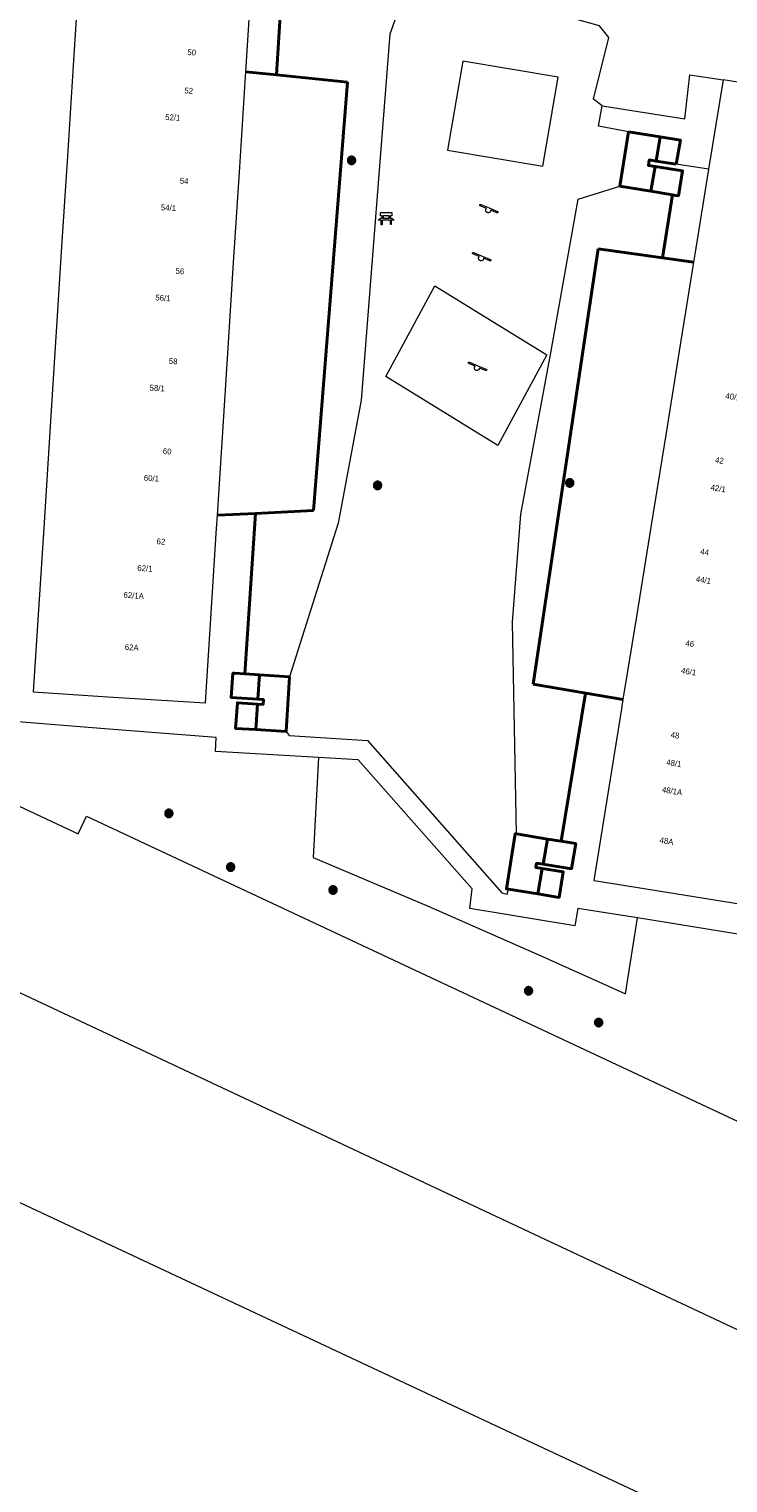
# Model space of a CAD drawing. Header units: metres. Extents: x 135779 to 137489, y 452643 to 455118.
# Tile 112 of 256: x 136332 to 136368, y 453439 to 453514. Entities that reach past the tile are written whole.
import ezdxf
from ezdxf.enums import TextEntityAlignment as Align

# ---------------------------------------------------------------- set-up
doc = ezdxf.new("R2010")
doc.units = ezdxf.units.M
doc.linetypes.add('DGN_Style_4', pattern=[89.853097, 44.898487, -22.449243, 0.056123, -22.449243])
for name, color, linetype, lineweight in [('KTop_BTD_Groenvoorziening', 62, 'Continuous', 13), ('KTop_GBI_Toegangstrap', 40, 'Continuous', 40), ('KTop_NAR_Huisnummer (t)', 7, 'Continuous', 13), ('KTop_NAR_Huisnummer tijdelijk (t)', 7, 'Continuous', 13), ('KTop_OTD_Open verharding', 15, 'Continuous', 13), ('KTop_PND_Grondvlaksituatie van BAG-pand [tachy]', 1, 'Continuous', 13), ('KTop_PND_Pandscheiding', 40, 'Continuous', 13), ('KTop_SHD_Hek (l)', 15, 'DGN_Style_4', 40), ('KTop_STM_Bank', 40, 'Continuous', 13), ('KTop_STM_Speelvoorziening', 40, 'Continuous', 13), ('KTop_VGO_Boom', 92, 'Continuous', 13), ('KTop_WGD_Voetpad', 251, 'Continuous', 13)]:
    doc.layers.add(name, color=color, linetype=linetype, lineweight=lineweight)
doc.styles.add('Style-ROVU', font='ROVU.shx')
doc.styles.add('Style-ROVUCURSIEF', font='ROVUCURSIEF.shx')

# ---------------------------------------------------------------- blocks, each defined once
blk = doc.blocks.new('STM_Speelvoorziening')
at = {"layer": 'KTop_STM_Speelvoorziening'}
for p, q in [((-0.456, 0.218), (-0.455, 0.222)), ((-0.456, 0.214), (-0.456, 0.218)), ((-0.456, 0.21), (-0.456, 0.214)), ((-0.455, 0.206), (-0.456, 0.21)), ((-0.455, 0.222), (-0.454, 0.226)), ((-0.454, 0.202), (-0.455, 0.206)), ((-0.454, 0.226), (-0.453, 0.23)), ((-0.453, 0.198), (-0.454, 0.202)), ((-0.453, 0.23), (-0.451, 0.234)), ((-0.451, 0.194), (-0.453, 0.198)), ((-0.451, 0.234), (-0.449, 0.237)), ((-0.449, 0.19), (-0.451, 0.194)), ((-0.449, 0.237), (-0.446, 0.24)), ((-0.446, 0.187), (-0.449, 0.19)), ((-0.446, 0.24), (-0.443, 0.243)), ((-0.443, 0.184), (-0.446, 0.187)), ((-0.443, 0.243), (-0.44, 0.246)), ((-0.44, 0.182), (-0.443, 0.184)), ((-0.44, 0.246), (-0.436, 0.248)), ((-0.436, 0.179), (-0.44, 0.182)), ((-0.436, 0.248), (-0.433, 0.25)), ((-0.433, 0.178), (-0.436, 0.179)), ((-0.433, 0.25), (-0.429, 0.251)), ((-0.109, 0.044), (-0.433, 0.178)), ((-0.429, 0.251), (-0.425, 0.253)), ((-0.425, 0.253), (-0.421, 0.253)), ((-0.421, 0.253), (-0.417, 0.253)), ((-0.417, 0.253), (-0.412, 0.253)), ((-0.412, 0.253), (-0.408, 0.253)), ((-0.408, 0.253), (-0.404, 0.251)), ((-0.404, 0.251), (-0.402, 0.251)), ((-0.402, 0.251), (0.031, 0.072)), ((-0.14, -0.007), (-0.135, 0.006)), ((-0.135, 0.006), (-0.129, 0.018)), ((-0.129, 0.018), (-0.122, 0.029)), ((-0.122, 0.029), (-0.114, 0.04)), ((-0.114, 0.04), (-0.109, 0.044)), ((0.031, 0.072), (0.464, -0.106)), ((-0.146, -0.033), (-0.144, -0.02)), ((-0.146, -0.047), (-0.146, -0.033)), ((-0.146, -0.06), (-0.146, -0.047)), ((-0.144, -0.073), (-0.146, -0.06)), ((-0.144, -0.02), (-0.14, -0.007)), ((-0.14, -0.086), (-0.144, -0.073)), ((-0.135, -0.099), (-0.14, -0.086)), ((-0.129, -0.111), (-0.135, -0.099)), ((-0.122, -0.122), (-0.129, -0.111)), ((-0.114, -0.133), (-0.122, -0.122)), ((-0.104, -0.143), (-0.114, -0.133)), ((-0.093, -0.151), (-0.104, -0.143)), ((-0.082, -0.158), (-0.093, -0.151)), ((-0.07, -0.164), (-0.082, -0.158)), ((-0.057, -0.169), (-0.07, -0.164)), ((-0.044, -0.172), (-0.057, -0.169)), ((-0.031, -0.174), (-0.044, -0.172)), ((-0.017, -0.175), (-0.031, -0.174)), ((-0.004, -0.174), (-0.017, -0.175)), ((0.009, -0.172), (-0.004, -0.174)), ((0.022, -0.169), (0.009, -0.172)), ((0.035, -0.164), (0.022, -0.169)), ((0.047, -0.158), (0.035, -0.164)), ((0.058, -0.151), (0.047, -0.158)), ((0.069, -0.143), (0.058, -0.151)), ((0.078, -0.133), (0.069, -0.143)), ((0.086, -0.122), (0.078, -0.133)), ((0.094, -0.111), (0.086, -0.122)), ((0.1, -0.099), (0.094, -0.111)), ((0.105, -0.086), (0.1, -0.099)), ((0.108, -0.073), (0.105, -0.086)), ((0.11, -0.06), (0.108, -0.073)), ((0.112, -0.046), (0.11, -0.06)), ((0.434, -0.179), (0.112, -0.046)), ((0.439, -0.18), (0.434, -0.179)), ((0.443, -0.181), (0.439, -0.18)), ((0.447, -0.181), (0.443, -0.181)), ((0.451, -0.181), (0.447, -0.181)), ((0.455, -0.18), (0.451, -0.181)), ((0.459, -0.179), (0.455, -0.18)), ((0.463, -0.178), (0.459, -0.179)), ((0.467, -0.176), (0.463, -0.178)), ((0.464, -0.106), (0.467, -0.107)), ((0.467, -0.107), (0.47, -0.11)), ((0.47, -0.174), (0.467, -0.176)), ((0.47, -0.11), (0.474, -0.112)), ((0.474, -0.171), (0.47, -0.174)), ((0.474, -0.112), (0.477, -0.115)), ((0.477, -0.168), (0.474, -0.171)), ((0.477, -0.115), (0.479, -0.118)), ((0.479, -0.165), (0.477, -0.168)), ((0.479, -0.118), (0.481, -0.122)), ((0.481, -0.161), (0.479, -0.165)), ((0.481, -0.122), (0.483, -0.125)), ((0.483, -0.158), (0.481, -0.161)), ((0.483, -0.125), (0.485, -0.129)), ((0.485, -0.154), (0.483, -0.158)), ((0.485, -0.129), (0.486, -0.133)), ((0.486, -0.15), (0.485, -0.154)), ((0.486, -0.133), (0.486, -0.138)), ((0.486, -0.138), (0.487, -0.142)), ((0.487, -0.142), (0.486, -0.146)), ((0.486, -0.146), (0.486, -0.15))]:
    blk.add_line(p, q, dxfattribs=at)
blk = doc.blocks.new('STM_Bank')
at = {"layer": 'KTop_STM_Bank'}
for p, q in [((-0.416, -0.089), (-0.298, 0.019)), ((-0.298, 0.314), (0.298, 0.314)), ((-0.298, 0.143), (-0.298, 0.314)), ((-0.2, 0.143), (-0.298, 0.143)), ((-0.298, 0.019), (-0.2, 0.019)), ((-0.2, 0.019), (-0.2, 0.143)), ((0.157, 0.143), (-0.154, 0.143)), ((-0.154, 0.143), (-0.154, 0.019)), ((-0.154, 0.019), (0.157, 0.019)), ((0.157, 0.019), (0.157, 0.143)), ((0.298, 0.143), (0.203, 0.143)), ((0.203, 0.143), (0.203, 0.019)), ((0.203, 0.019), (0.298, 0.019)), ((0.298, 0.314), (0.298, 0.143)), ((0.298, 0.019), (0.416, -0.089)), ((-0.259, -0.089), (-0.416, -0.089)), ((-0.259, -0.315), (-0.259, -0.089)), ((-0.213, -0.315), (-0.259, -0.315)), ((0.216, -0.089), (-0.213, -0.089)), ((-0.213, -0.089), (-0.213, -0.315)), ((0.216, -0.305), (0.216, -0.089)), ((0.259, -0.305), (0.216, -0.305)), ((0.416, -0.089), (0.259, -0.089)), ((0.259, -0.089), (0.259, -0.305))]:
    blk.add_line(p, q, dxfattribs=at)
blk = doc.blocks.new('VGO_Boom')
at = {"layer": 'KTop_VGO_Boom', "flags": 128}
for points in [[(0.215, 0), (0.214, 0.022), (0.21, 0.045), (0.204, 0.066), (0.196, 0.087), (0.186, 0.108), (0.174, 0.126), (0.16, 0.144), (0.144, 0.16), (0.126, 0.174), (0.107, 0.186), (0.087, 0.196), (0.066, 0.204), (0.045, 0.21), (0.022, 0.214), (-0.001, 0.215), (-0.023, 0.214), (-0.045, 0.21), (-0.067, 0.204), (-0.088, 0.196), (-0.108, 0.186), (-0.127, 0.174), (-0.144, 0.16), (-0.16, 0.144), (-0.174, 0.126), (-0.187, 0.107), (-0.197, 0.087), (-0.205, 0.066), (-0.211, 0.045), (-0.214, 0.022), (-0.215, -0.001), (-0.214, -0.023), (-0.211, -0.045), (-0.205, -0.067), (-0.197, -0.088), (-0.187, -0.108), (-0.174, -0.127), (-0.16, -0.144), (-0.144, -0.16), (-0.127, -0.174), (-0.108, -0.187), (-0.088, -0.197), (-0.067, -0.205), (-0.045, -0.211), (-0.023, -0.214), (0, -0.215), (0.022, -0.214), (0.045, -0.211), (0.066, -0.205), (0.087, -0.197), (0.108, -0.187), (0.126, -0.174), (0.144, -0.16), (0.16, -0.144), (0.174, -0.127), (0.186, -0.108), (0.196, -0.088), (0.204, -0.067), (0.21, -0.045), (0.214, -0.023), (0.215, -0.001)], [(0.155, 0), (0.154, 0.016), (0.152, 0.032), (0.147, 0.048), (0.142, 0.063), (0.134, 0.078), (0.125, 0.091), (0.115, 0.104), (0.104, 0.115), (0.091, 0.125), (0.077, 0.134), (0.063, 0.142), (0.048, 0.147), (0.032, 0.152), (0.016, 0.154), (-0.001, 0.155), (-0.017, 0.154), (-0.033, 0.152), (-0.048, 0.147), (-0.064, 0.142), (-0.078, 0.134), (-0.092, 0.125), (-0.104, 0.115), (-0.116, 0.104), (-0.126, 0.091), (-0.135, 0.077), (-0.142, 0.063), (-0.148, 0.048), (-0.152, 0.032), (-0.155, 0.016), (-0.155, -0.001), (-0.155, -0.017), (-0.152, -0.033), (-0.148, -0.048), (-0.142, -0.064), (-0.135, -0.078), (-0.126, -0.092), (-0.116, -0.104), (-0.104, -0.116), (-0.092, -0.126), (-0.078, -0.135), (-0.064, -0.142), (-0.048, -0.148), (-0.033, -0.152), (-0.017, -0.155), (0, -0.155), (0.016, -0.155), (0.032, -0.152), (0.048, -0.148), (0.063, -0.142), (0.078, -0.135), (0.091, -0.126), (0.104, -0.116), (0.115, -0.104), (0.125, -0.092), (0.134, -0.078), (0.142, -0.064), (0.147, -0.048), (0.152, -0.033), (0.154, -0.017), (0.155, -0.001)], [(0.095, 0), (0.094, 0.01), (0.093, 0.02), (0.09, 0.029), (0.087, 0.039), (0.082, 0.048), (0.077, 0.056), (0.071, 0.064), (0.064, 0.071), (0.056, 0.077), (0.047, 0.082), (0.039, 0.087), (0.029, 0.09), (0.02, 0.093), (0.01, 0.094), (-0.001, 0.095), (-0.01, 0.094), (-0.02, 0.093), (-0.03, 0.09), (-0.039, 0.087), (-0.048, 0.082), (-0.056, 0.077), (-0.064, 0.071), (-0.071, 0.064), (-0.077, 0.056), (-0.083, 0.047), (-0.087, 0.039), (-0.091, 0.029), (-0.093, 0.02), (-0.095, 0.01), (-0.095, -0.001), (-0.095, -0.01), (-0.093, -0.02), (-0.091, -0.03), (-0.087, -0.039), (-0.083, -0.048), (-0.077, -0.056), (-0.071, -0.064), (-0.064, -0.071), (-0.056, -0.077), (-0.048, -0.083), (-0.039, -0.087), (-0.03, -0.091), (-0.02, -0.093), (-0.01, -0.095), (0, -0.095), (0.01, -0.095), (0.02, -0.093), (0.029, -0.091), (0.039, -0.087), (0.048, -0.083), (0.056, -0.077), (0.064, -0.071), (0.071, -0.064), (0.077, -0.056), (0.082, -0.048), (0.087, -0.039), (0.09, -0.03), (0.093, -0.02), (0.094, -0.01), (0.095, -0.001)], [(0.035, 0), (0.035, 0.004), (0.034, 0.007), (0.033, 0.011), (0.032, 0.014), (0.03, 0.018), (0.028, 0.021), (0.026, 0.023), (0.023, 0.026), (0.021, 0.028), (0.017, 0.03), (0.014, 0.032), (0.011, 0.033), (0.007, 0.034), (0.004, 0.035), (-0.001, 0.035), (-0.004, 0.035), (-0.008, 0.034), (-0.011, 0.033), (-0.015, 0.032), (-0.018, 0.03), (-0.021, 0.028), (-0.024, 0.026), (-0.027, 0.023), (-0.029, 0.021), (-0.031, 0.017), (-0.032, 0.014), (-0.034, 0.011), (-0.035, 0.007), (-0.035, 0.004), (-0.035, -0.001), (-0.035, -0.004), (-0.035, -0.008), (-0.034, -0.011), (-0.032, -0.015), (-0.031, -0.018), (-0.029, -0.021), (-0.027, -0.024), (-0.024, -0.027), (-0.021, -0.029), (-0.018, -0.031), (-0.015, -0.032), (-0.011, -0.034), (-0.008, -0.035), (-0.004, -0.035), (0, -0.035), (0.004, -0.035), (0.007, -0.035), (0.011, -0.034), (0.014, -0.032), (0.018, -0.031), (0.021, -0.029), (0.023, -0.027), (0.026, -0.024), (0.028, -0.021), (0.03, -0.018), (0.032, -0.015), (0.033, -0.011), (0.034, -0.008), (0.035, -0.004), (0.035, 0)]]:
    blk.add_lwpolyline(points, dxfattribs=at)

msp = doc.modelspace()

# ---------------------------------------------------------------- linework, layer by layer
at = {"layer": 'KTop_BTD_Groenvoorziening', "flags": 128}
msp.add_lwpolyline([(136346.515, 453476.22), (136346.251, 453471.074), (136352.168, 453468.568), (136358.054, 453465.989), (136362.336, 453464.057), (136362.949, 453467.97)], dxfattribs=at)
at = {"layer": 'KTop_GBI_Toegangstrap', "flags": 128}
for points in [[(136362.493, 453508.435), (136362.039, 453505.626)], [(136364.127, 453508.17), (136362.493, 453508.435)], [(136364.127, 453508.17), (136363.916, 453506.924)], [(136364.95, 453506.757), (136365.161, 453508.002), (136364.127, 453508.17)], [(136363.862, 453506.645), (136363.513, 453506.701), (136363.558, 453506.982), (136363.916, 453506.924)], [(136363.646, 453505.367), (136364.758, 453505.187), (136364.93, 453505.159), (136365.061, 453505.138), (136365.277, 453506.416), (136363.862, 453506.645)], [(136363.646, 453505.367), (136363.862, 453506.645)], [(136363.916, 453506.924), (136364.95, 453506.757)], [(136362.039, 453505.626), (136363.646, 453505.367)], [(136343.478, 453480.48), (136342.721, 453480.529), (136342.203, 453480.562), (136342.112, 453480.568), (136342.024, 453479.316), (136343.39, 453479.229)], [(136343.478, 453480.48), (136343.39, 453479.229)], [(136345.036, 453480.381), (136343.478, 453480.48)], [(136344.856, 453477.561), (136345.036, 453480.381)], [(136343.379, 453478.981), (136342.344, 453479.047), (136342.252, 453477.728), (136343.287, 453477.661)], [(136343.379, 453478.981), (136343.287, 453477.661)], [(136343.39, 453479.229), (136343.686, 453479.21), (136343.67, 453478.962), (136343.379, 453478.981)], [(136343.287, 453477.661), (136344.856, 453477.561)], [(136356.72, 453472.291), (136356.655, 453472.302), (136356.197, 453469.466), (136356.308, 453469.448)], [(136358.314, 453472.033), (136356.72, 453472.291)], [(136358.314, 453472.033), (136358.093, 453470.734)], [(136358.093, 453470.734), (136359.548, 453470.499), (136359.769, 453471.799), (136359.547, 453471.835), (136359.023, 453471.92), (136358.314, 453472.033)], [(136358.047, 453470.511), (136357.719, 453470.564), (136357.755, 453470.789), (136358.093, 453470.734)], [(136358.047, 453470.511), (136357.826, 453469.203)], [(136357.826, 453469.203), (136358.909, 453469.028), (136359.13, 453470.336), (136358.047, 453470.511)], [(136356.308, 453469.448), (136357.826, 453469.203)]]:
    msp.add_lwpolyline(points, dxfattribs=at)
at = {"layer": 'KTop_OTD_Open verharding', "flags": 128}
for points in [[(136358.08, 453506.67), (136358.87, 453511.24), (136353.95, 453512.06), (136353.16, 453507.49), (136358.08, 453506.67)], [(136362.493, 453508.435), (136360.95, 453508.72), (136361.14, 453509.76)], [(136355.75, 453492.28), (136349.99, 453495.83), (136352.52, 453500.51), (136358.28, 453496.96), (136355.75, 453492.28)]]:
    msp.add_lwpolyline(points, dxfattribs=at)
at = {"layer": 'KTop_PND_Grondvlaksituatie van BAG-pand [tachy]', "flags": 128}
for points in [[(136343.372, 453520.739), (136343.065, 453520.757), (136343.059, 453520.757), (136334.493, 453521.252), (136333.891, 453511.846), (136333.592, 453507.177), (136333.294, 453502.521), (136332.997, 453497.881), (136332.703, 453493.285), (136332.402, 453488.578), (136331.828, 453479.605), (136335.679, 453479.358), (136340.403, 453479.056), (136340.703, 453479.037), (136341.277, 453488.01), (136341.321, 453488.696)], [(136342.781, 453511.515), (136343.075, 453516.108)], [(136341.321, 453488.696), (136341.578, 453492.717), (136341.873, 453497.314), (136342.17, 453501.954), (136342.468, 453506.609), (136342.766, 453511.279), (136342.781, 453511.515)], [(136362.204, 453479.206), (136362.128, 453478.737), (136360.701, 453469.904), (136360.948, 453469.864), (136368.838, 453468.589), (136369.477, 453468.486), (136370.904, 453477.319), (136371.671, 453482.069), (136372.431, 453486.767), (136373.199, 453491.524), (136373.947, 453496.154), (136374.717, 453500.921), (136376.133, 453509.684), (136367.593, 453511.064), (136367.589, 453511.065), (136367.357, 453511.102)], [(136367.357, 453511.102), (136366.615, 453506.51)], [(136366.615, 453506.51), (136365.941, 453502.339), (136365.841, 453501.721)], [(136365.841, 453501.721), (136365.171, 453497.572), (136364.423, 453492.942), (136363.654, 453488.185), (136362.895, 453483.486), (136362.204, 453479.206)], [(136326.662, 453475.799), (136334.139, 453472.298), (136334.567, 453473.212), (136391.367, 453446.615)], [(136322.974, 453467.939), (136318.819, 453459.085), (136383.098, 453428.985), (136387.232, 453437.8)]]:
    msp.add_lwpolyline(points, dxfattribs=at)
at = {"layer": 'KTop_PND_Pandscheiding', "flags": 128}
msp.add_lwpolyline([(136387.232, 453437.8), (136322.974, 453467.939)], dxfattribs=at)
at = {"layer": 'KTop_SHD_Hek (l)', "flags": 128}
for points in [[(136344.362, 453511.356), (136344.55, 453514.408)], [(136344.362, 453511.356), (136342.781, 453511.515)], [(136343.277, 453488.794), (136346.269, 453488.945), (136348.015, 453510.989), (136344.362, 453511.356)], [(136364.758, 453505.187), (136364.246, 453501.944)], [(136365.841, 453501.721), (136360.923, 453502.409), (136357.58, 453480.002), (136362.204, 453479.206)], [(136341.321, 453488.696), (136343.277, 453488.794)], [(136343.277, 453488.794), (136342.721, 453480.529)], [(136360.268, 453479.539), (136359.023, 453471.92)], [(136306.652, 453472.681), (136309.248, 453450.887), (136316.639, 453447.461), (136320.959, 453445.418), (136325.513, 453443.348), (136329.988, 453441.211), (136334.285, 453439.284), (136387.751, 453414.5)]]:
    msp.add_lwpolyline(points, dxfattribs=at)
at = {"layer": 'KTop_WGD_Voetpad', "flags": 128}
for points in [[(136361.14, 453509.76), (136360.69, 453510.11), (136361.47, 453513.29), (136360.99, 453513.88), (136353.34, 453516.03), (136351.446, 453516.967), (136350.191, 453513.453), (136348.72, 453494.62), (136347.54, 453488.29), (136345.036, 453480.381)], [(136342.781, 453511.515), (136344.362, 453511.356), (136348.015, 453510.989), (136346.269, 453488.945), (136343.277, 453488.794), (136341.321, 453488.696)], [(136361.14, 453509.76), (136365.39, 453509.1), (136365.641, 453511.357), (136367.357, 453511.102)], [(136366.615, 453506.51), (136364.95, 453506.757)], [(136356.72, 453472.291), (136356.52, 453483.2), (136356.95, 453488.75), (136358.49, 453497.05), (136359.9, 453504.97), (136362.039, 453505.626)], [(136362.204, 453479.206), (136357.58, 453480.002), (136360.923, 453502.409), (136365.841, 453501.721)], [(136346.515, 453476.22), (136341.21, 453476.53), (136341.258, 453477.256), (136335.522, 453477.709), (136328.263, 453478.282), (136322.433, 453480.54), (136322.536, 453480.821)], [(136344.856, 453477.561), (136345.01, 453477.36), (136349.04, 453477.1), (136355.97, 453469.27), (136356.24, 453469.2), (136356.308, 453469.448)], [(136362.949, 453467.97), (136359.87, 453468.45), (136359.72, 453467.56), (136357.75, 453467.89), (136354.32, 453468.46), (136354.441, 453469.469), (136348.57, 453476.1), (136346.515, 453476.22)], [(136370.533, 453466.482), (136369.158, 453466.656), (136369.213, 453466.961), (136368.65, 453467.052), (136362.949, 453467.97)]]:
    msp.add_lwpolyline(points, dxfattribs=at)

# ---------------------------------------------------------------- block references
at = {"layer": 'KTop_STM_Bank'}
msp.add_blockref('STM_Bank', (136350.006, 453503.964), dxfattribs=at)
at = {"layer": 'KTop_STM_Speelvoorziening'}
for p in [(136355.28, 453504.44), (136354.912, 453501.965), (136354.697, 453496.32)]:
    msp.add_blockref('STM_Speelvoorziening', p, dxfattribs=at)
at = {"layer": 'KTop_VGO_Boom'}
for p in [(136348.224, 453506.962), (136349.565, 453490.233), (136359.462, 453490.361), (136338.815, 453473.351), (136341.997, 453470.588), (136347.271, 453469.408), (136357.34, 453464.22), (136360.95, 453462.588)]:
    msp.add_blockref('VGO_Boom', p, dxfattribs=at)

# ---------------------------------------------------------------- texts
at = {"layer": 'KTop_NAR_Huisnummer (t)', "style": 'Style-ROVU'}
for s, p in [('50', (136340.215, 453512.504)), ('52', (136340.063, 453510.533)), ('52/1', (136339.406, 453509.143)), ('54', (136339.825, 453505.889)), ('54/1', (136339.186, 453504.498)), ('56', (136339.607, 453501.244)), ('56/1', (136338.9, 453499.857)), ('58', (136339.261, 453496.607)), ('58/1', (136338.603, 453495.217)), ('60', (136338.952, 453491.968)), ('60/1', (136338.307, 453490.576)), ('62', (136338.63, 453487.33)), ('62/1', (136337.972, 453485.94)), ('62/1A', (136337.528, 453484.535)), ('62A', (136337.26, 453481.871))]:
    msp.add_text(s, height=0.3, rotation=356.3, dxfattribs=at).set_placement(p, align=Align.MIDDLE_RIGHT)
at = {"layer": 'KTop_NAR_Huisnummer tijdelijk (t)', "style": 'Style-ROVUCURSIEF'}
for s, p in [('40/1', (136367.487, 453494.855)), ('42', (136366.952, 453491.552)), ('42/1', (136366.724, 453490.141)), ('44', (136366.189, 453486.839)), ('44/1', (136365.963, 453485.427)), ('46', (136365.427, 453482.125)), ('46/1', (136365.203, 453480.713)), ('48', (136364.667, 453477.41)), ('48/1', (136364.441, 453475.999)), ('48/1A', (136364.217, 453474.586)), ('48A', (136364.098, 453471.988))]:
    msp.add_text(s, height=0.3, rotation=350.8, dxfattribs=at).set_placement(p, align=Align.MIDDLE_LEFT)

doc.saveas('drawing.dxf')
